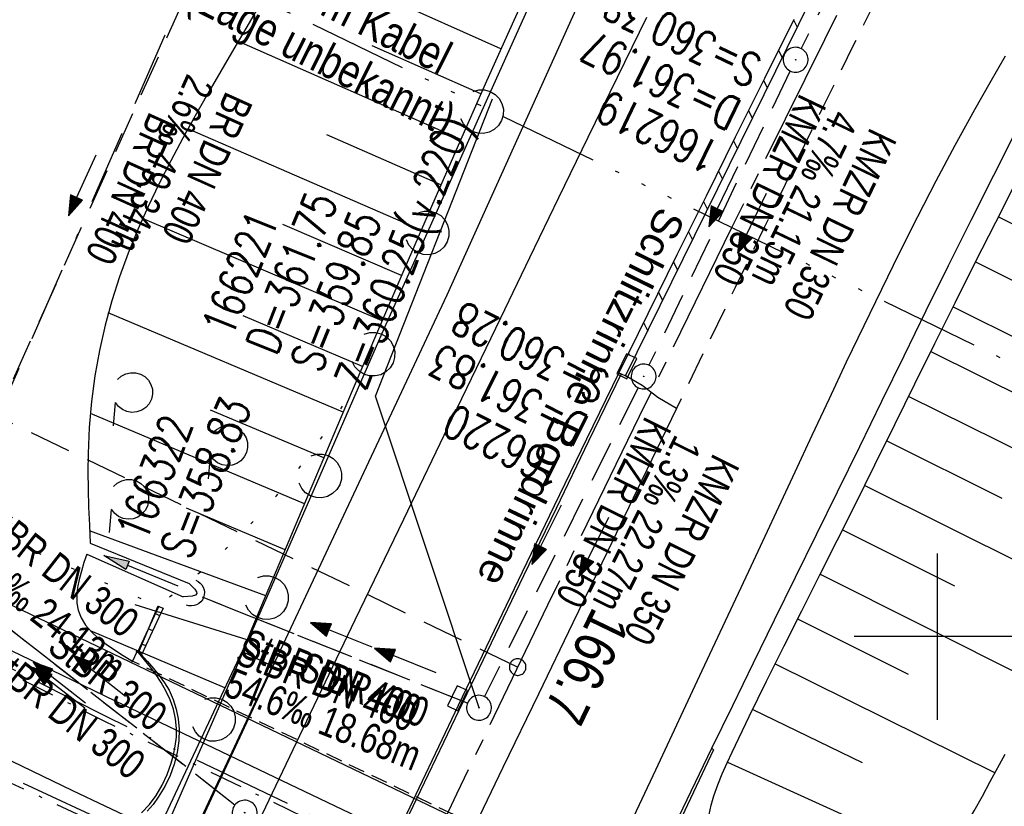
# Model space of a CAD drawing. Extents: x 508892 to 509489, y 458506 to 459473.
# Tile 54 of 62: x 509245 to 509304, y 459290 to 459337. Entities that reach past the tile are written whole.
import ezdxf
from ezdxf.enums import TextEntityAlignment as Align

# ---------------------------------------------------------------- set-up
doc = ezdxf.new("R2010")
doc.units = 0
doc.header["$LTSCALE"] = 10
doc.header["$MEASUREMENT"] = 0
for name, pattern in [('ACAD_ISO13W100', [36, 12, -3, 12, -3, 0, -3, 0, -3]), ('ACAD_ISO14W100', [25.5, 12, -3, 0.5, -3, 0.5, -3, 0.5, -3]), ('ACAD_ISO16W100', [73, 15, -6.5, 15, -6.5, 15, -7, 1, -7]), ('ACHSE', [5.5, 4, -0.5, 0.5, -0.5]), ('AUSGEZOGEN', [0]), ('LT00', [0]), ('LT07', [0.22, 0.02, -0.2]), ('LT08', [0.42, 0.2, -0.1, 0.02, -0.1]), ('LT11', [0.3, 0.2, -0.1]), ('LT12', [0.4, 0.3, -0.1]), ('LT17', [0.15, 0.1, -0.05]), ('STRICHLINIE2', [0.375, 0.25, -0.125])]:
    doc.linetypes.add(name, pattern=pattern)
doc.layers.get('0').update_dxf_attribs({"linetype": 'LT00'})
for name, color, linetype in [('--EK_FBR', 1, 'LT00'), ('--EK_Halt-Pfeil', 4, 'LT00'), ('--EK_Haltung', 7, 'STRICHLINIE2'), ('--EK_Haltung-Text', 140, 'LT00'), ('--EK_Schacht-Text', 5, 'LT00'), ('--EK_ST-93-1', 30, 'LT17'), ('--EL_DFK_AB_L', 21, 'LT00'), ('--EL_Halt-Pfeil', 4, 'LT00'), ('--EL_Haltung', 182, 'STRICHLINIE2'), ('--EL_Haltung-Text', 182, 'LT00'), ('-AX-093', 35, 'ACHSE'), ('-ST-93-1', 250, 'LT00'), ('BAB-KABEL', 220, 'ACAD_ISO16W100'), ('DFK_AB_L', 21, 'LT00'), ('DL', 182, 'LT12'), ('DL_PFEIL', 201, 'LT00'), ('DL_TEXT', 182, 'LT00'), ('GASLTG', 250, 'ACAD_ISO13W100'), ('GEHOELZ_SYMB', 252, 'Continuous'), ('MITTELSTREIFEN-Ü_LINIE', 250, 'LT11'), ('PFEIL', 140, 'AUSGEZOGEN'), ('RINNE_TEXT', 11, 'Continuous'), ('SCHLITZRINNE', 182, 'LT00'), ('TELEKOM', 210, 'ACAD_ISO14W100'), ('TELEKOM_TEXT', 210, 'Continuous'), ('V111_AFBR_BAB', 250, 'LT00'), ('V111_BFBR_BAB', 250, 'LT00'), ('V111_BOESCH', 250, 'LT00'), ('V111_BOSCHUNG', 250, 'LT00'), ('V111_BR_KAPPE', 30, 'LT00'), ('V111_BR_WID', 30, 'LT17'), ('V111_GEHOELZ', 250, 'LT07'), ('V111_H_BORD', 8, 'LT00'), ('V111_KA_PRUF', 182, 'LT00'), ('V111_LAERM', 11, 'LT00'), ('V111_LD_MARK', 250, 'LT00'), ('V111_MAUER', 141, 'LT00'), ('V111_PARK_MS', 1, 'LT00'), ('V111_RASTER', 250, 'LT00'), ('V111_RAUHGE', 250, 'LT00'), ('V111_SCHLITZR', 182, 'LT00'), ('V111_SINKK', 182, 'LT00'), ('V111_UK_DURCH', 182, 'LT00')]:
    doc.layers.add(name, color=color, linetype=linetype)
doc.styles.add('Arial', font='ARIAL.TTF')
doc.styles.add('Beschrift', font='ARIAL.TTF')
doc.styles.add('Haltungsbeschriftung', font='ARIAL.TTF', dxfattribs={"width": 0.75})
doc.styles.add('schachtbeschriftung', font='romans.shx', dxfattribs={"width": 0.75, "height": 2})
doc.styles.add('Versorgungsltg', font='ARIAL.TTF', dxfattribs={"width": 0.8, "height": 2})

# ---------------------------------------------------------------- blocks, each defined once
blk = doc.blocks.new('Pfreil3')
at = {"layer": 'PFEIL'}
blk.add_hatch(color=256, dxfattribs=at).paths.add_polyline_path([(-1.549, 0.273), (-1.549, -0.273), (0, 0)])
for p, q in [((-1.549, 0), (-4.831, 0)), ((-1.549, -0.273), (-1.549, 0.273)), ((-1.549, 0.273), (0, 0)), ((0, 0), (-1.549, -0.273))]:
    blk.add_line(p, q, dxfattribs=at)
blk = doc.blocks.new('SYMB0003')
at = {"color": 0, "linetype": 'ByBlock'}
for p, q in [((-0.015712, 0), (0.010166, 0.012015)), ((0, -0.021257), (-0.015712, 0)), ((0.010166, 0.012015), (0, -0.021257))]:
    blk.add_line(p, q, dxfattribs=at)
for points in [[(-0.031395, 0.499013), (-0.093691, 0.491144), (-0.154509, 0.475528), (-0.21289, 0.452414), (-0.267913, 0.422164), (-0.318712, 0.385257), (-0.364484, 0.342274), (-0.404509, 0.293893), (-0.438154, 0.240877), (-0.464888, 0.184062), (-0.484292, 0.124345), (-0.496058, 0.062667), (-0.5, 0)], [(0.5, 0), (0.496057, 0.062667), (0.484292, 0.124345), (0.464888, 0.184062), (0.438153, 0.240877), (0.404509, 0.293893), (0.364484, 0.342274), (0.318712, 0.385257), (0.267913, 0.422164), (0.21289, 0.452414), (0.154509, 0.475528), (0.093691, 0.491144), (0.031395, 0.499013), (-0.031395, 0.499013)], [(-0.5, 0), (-0.496058, -0.062667), (-0.484292, -0.124345), (-0.464888, -0.184062), (-0.438154, -0.240877), (-0.404509, -0.293893), (-0.364485, -0.342274), (-0.318712, -0.385257), (-0.267914, -0.422164), (-0.21289, -0.452414), (-0.154509, -0.475529), (-0.093691, -0.491144), (-0.031395, -0.499014), (0.031395, -0.499014)], [(0.031395, -0.499014), (0.093691, -0.491144), (0.154509, -0.475529), (0.21289, -0.452414), (0.267914, -0.422164), (0.318712, -0.385257), (0.364485, -0.342274), (0.404509, -0.293893), (0.438154, -0.240877), (0.464889, -0.184062), (0.484292, -0.124345), (0.496058, -0.062667), (0.5, 0)]]:
    blk.add_lwpolyline(points, dxfattribs=at)
blk = doc.blocks.new('SYMB1107')
at = {"color": 0, "linetype": 'ByBlock'}
for points in [[(-0.2, 0), (-0.196157, 0.039018), (-0.184776, 0.076537), (-0.166294, 0.111114), (-0.141421, 0.141421), (-0.111114, 0.166294), (-0.076537, 0.184776), (-0.039018, 0.196157), (0, 0.2)], [(0, 0.2), (0.039018, 0.196157), (0.076537, 0.184776), (0.111114, 0.166294), (0.141421, 0.141421), (0.166294, 0.111114), (0.184776, 0.076537), (0.196157, 0.039018), (0.2, 0)]]:
    blk.add_lwpolyline(points, dxfattribs=at)
blk = doc.blocks.new('SYMB0011')
at = {"color": 0, "linetype": 'ByBlock'}
for p, q in [((0.5, 0), (-0.5, 0)), ((0, 0.5), (0, -0.5))]:
    blk.add_line(p, q, dxfattribs=at)
blk = doc.blocks.new('SYMB7122')
at = {"color": 0, "linetype": 'ByBlock'}
for points in [[(-0.109975, -0.002365), (-0.106745, 0.026562), (-0.096041, 0.053629), (-0.078613, 0.076941), (-0.055681, 0.094866), (-0.028851, 0.106149), (0, 0.11)], [(0, 0.11), (0.028851, 0.106149), (0.055681, 0.094866), (0.078613, 0.076941), (0.096041, 0.053629), (0.106745, 0.026562), (0.109975, -0.002365)], [(-0.075234, -0.080249), (-0.093647, -0.057708), (-0.105504, -0.031126), (-0.109975, -0.002365)], [(0.109975, -0.002365), (0.105504, -0.031126), (0.093647, -0.057708), (0.075234, -0.080249)]]:
    blk.add_lwpolyline(points, dxfattribs=at)
blk = doc.blocks.new('GEHOELZ_SYMB')
at = {"layer": 'GEHOELZ_SYMB'}
blk.add_line((0, 0), (1.4, 0), dxfattribs=at)
blk.add_lwpolyline([(-1.388, 0.017), (-1.612, 0.221), (-1.778, 0.474), (-1.876, 0.761), (-1.898, 1.063), (-1.844, 1.361), (-1.718, 1.636), (-1.526, 1.87), (-1.282, 2.05), (-1, 2.162), (-0.7, 2.2), (-0.4, 2.162), (-0.118, 2.05), (0.126, 1.87), (0.318, 1.636), (0.444, 1.361), (0.498, 1.063), (0.476, 0.761), (0.378, 0.474), (0.212, 0.221), (-0.012, 0.017)], dxfattribs=at)
blk = doc.blocks.new('SYMB0070')
at = {"color": 0, "linetype": 'ByBlock'}
for p, q in [((-0.5, 0), (0.2, 0)), ((0.5, 0), (0.2, 0.1)), ((0.2, 0.1), (0.2, 0)), ((0.468, 0), (0.21, 0.086)), ((0.21, 0.086), (0.21, -0.086)), ((0.21, -0.086), (0.468, 0)), ((0.22, -0.072), (0.437, 0)), ((0.23, -0.058), (0.405, 0)), ((0.24, -0.045), (0.374, 0)), ((0.342, 0), (0.25, 0.031)), ((0.25, 0.031), (0.25, -0.031)), ((0.25, -0.031), (0.342, 0)), ((0.26, -0.017), (0.31, 0)), ((0.27, -0.003), (0.279, 0))]:
    blk.add_line(p, q, dxfattribs=at)
for points in [[(0.2, 0), (0.2, -0.1), (0.5, 0)], [(0.437, 0), (0.22, 0.072), (0.22, -0.072)], [(0.405, 0), (0.23, 0.058), (0.23, -0.058)], [(0.374, 0), (0.24, 0.045), (0.24, -0.045)], [(0.31, 0), (0.26, 0.017), (0.26, -0.017)], [(0.279, 0), (0.27, 0.003), (0.27, -0.003)]]:
    blk.add_lwpolyline(points, dxfattribs=at)
blk = doc.blocks.new('SYMB0652')
at = {"color": 0, "linetype": 'ByBlock'}
blk.add_lwpolyline([(-0.15, -0.075), (0.15, -0.075), (0.15, 0.075), (-0.15, 0.075), (-0.15, -0.075)], dxfattribs=at)
blk = doc.blocks.new('SYMB2')
at = {"color": 0, "linetype": 'ByBlock', "flags": 128}
for points in [[(-0.031395, 0.499013), (-0.093691, 0.491144), (-0.154509, 0.475528), (-0.21289, 0.452414), (-0.267913, 0.422164), (-0.318712, 0.385257), (-0.364484, 0.342274), (-0.404509, 0.293893), (-0.438154, 0.240877), (-0.464888, 0.184062), (-0.484292, 0.124345), (-0.496058, 0.062667), (-0.5, 0)], [(-0.5, 0), (-0.496058, -0.062667), (-0.484292, -0.124345), (-0.464888, -0.184062), (-0.438154, -0.240877), (-0.404509, -0.293893), (-0.364485, -0.342274), (-0.318712, -0.385257), (-0.267914, -0.422164), (-0.21289, -0.452414), (-0.154509, -0.475529), (-0.093691, -0.491144), (-0.031395, -0.499014), (0.031395, -0.499014)], [(0.5, 0), (0.496057, 0.062667), (0.484292, 0.124345), (0.464888, 0.184062), (0.438153, 0.240877), (0.404509, 0.293893), (0.364484, 0.342274), (0.318712, 0.385257), (0.267913, 0.422164), (0.21289, 0.452414), (0.154509, 0.475528), (0.093691, 0.491144), (0.031395, 0.499013), (-0.031395, 0.499013)], [(0.031395, -0.499014), (0.093691, -0.491144), (0.154509, -0.475529), (0.21289, -0.452414), (0.267914, -0.422164), (0.318712, -0.385257), (0.364485, -0.342274), (0.404509, -0.293893), (0.438154, -0.240877), (0.464889, -0.184062), (0.484292, -0.124345), (0.496058, -0.062667), (0.5, 0)]]:
    blk.add_lwpolyline(points, dxfattribs=at)

msp = doc.modelspace()

# ---------------------------------------------------------------- linework, layer by layer
at = {"layer": '--EK_FBR'}
for points in [[(509157.07, 459059.955), (509165.701, 459081.634), (509174.635, 459104.049), (509184.258, 459127.854), (509193.226, 459149.641), (509202.708, 459172.097), (509212.374, 459194.252), (509222.411, 459216.807), (509232.543, 459239.372), (509241.929, 459259.725), (509252.458, 459282.015), (509260.02, 459298.245), (509270.498, 459320.589), (509280.491, 459342.746), (509290.205, 459364.255), (509299.419, 459384.344), (509309.451, 459405.586), (509319.518, 459426.169), (509323.37, 459433.575)], [(509246.093, 459206.393), (509256.002, 459228.3), (509265.2, 459248.287), (509273.482, 459265.717), (509275.845, 459270.827), (509283.472, 459287.1), (509284.203, 459288.65), (509284.942, 459290.196), (509285.685, 459291.739), (509286.433, 459293.281), (509287.689, 459295.857), (509288.949, 459298.432), (509290.212, 459301.004), (509291.477, 459303.577), (509292.741, 459306.149), (509294.004, 459308.722), (509295.339, 459311.45), (509296.672, 459314.179), (509298.007, 459316.907), (509299.345, 459319.633), (509300.69, 459322.356), (509302.043, 459325.075), (509303.409, 459327.788), (509304.788, 459330.493)], [(509284.307, 459313.73), (509283.187, 459314.404), (509282.235, 459315.124), (509281.234, 459315.697)], [(509204.125, 459310.24), (509205.406, 459310.014), (509206.551, 459309.752), (509207.681, 459309.439), (509208.799, 459309.082), (509209.904, 459308.687), (509210.998, 459308.258), (509212.081, 459307.802), (509213.153, 459307.324), (509214.217, 459306.83), (509232.661, 459298.109), (509247.926, 459290.741), (509284.926, 459273.205)], [(509287.441, 459278.476), (509250.524, 459296.122), (509248.617, 459297.037), (509246.709, 459297.957), (509244.799, 459298.878), (509242.889, 459299.796)]]:
    msp.add_lwpolyline(points, dxfattribs=at)
at = {"layer": '--EK_FBR', "color": 2}
for points in [[(509280.836, 459315.894), (509278.884, 459311.893), (509276.941, 459307.887), (509275.008, 459303.877), (509273.08, 459299.864), (509271.158, 459295.849), (509268.78, 459290.869), (509266.407, 459285.886), (509264.04, 459280.901), (509261.68, 459275.912), (509258.384, 459268.91), (509255.102, 459261.901), (509251.834, 459254.886), (509248.676, 459248.074), (509245.532, 459241.255), (509242.403, 459234.43), (509239.079, 459227.136), (509235.774, 459219.834)], [(509284.307, 459313.73), (509282.226, 459309.432), (509280.145, 459305.133), (509278.064, 459300.835), (509275.984, 459296.536), (509273.85, 459292.117), (509271.719, 459287.696), (509269.594, 459283.273), (509267.475, 459278.847), (509265.365, 459274.416), (509262.888, 459269.184), (509260.424, 459263.947), (509257.971, 459258.703), (509255.529, 459253.455), (509253.183, 459248.388), (509250.845, 459243.317), (509248.514, 459238.242), (509246.19, 459233.165), (509243.655, 459227.61), (509241.127, 459222.051)]]:
    msp.add_lwpolyline(points, dxfattribs=at)
at = {"layer": '--EK_Haltung'}
for p, q in [((509307.363, 459366.484), (509291.813, 459335.405)), ((509259.236, 459348.565), (509239.59, 459304.945)), ((509291.152, 459334.058), (509282.648, 459316.339)), ((509281.989, 459314.991), (509272.746, 459296.39)), ((509257.701, 459289.864), (509239.873, 459303.8)), ((509271.716, 459295.996), (509255.765, 459302.37))]:
    msp.add_line(p, q, dxfattribs=at)
at = {"layer": '--EK_Schacht-Text', "flags": 128}
msp.add_lwpolyline([(509272.412, 459295.718), (509266.181, 459314.479), (509273.221, 459332.386)], dxfattribs=at)
at = {"layer": '--EK_ST-93-1', "ltscale": 2.5}
msp.add_line((509274.738, 459298.17), (509222.81, 459323.177), dxfattribs=at)
at = {"layer": '--EL_DFK_AB_L'}
msp.add_line((509304.614, 459272.964), (509218.867, 459314.046), dxfattribs=at)
at = {"layer": '--EL_Haltung'}
for p, q in [((509307.363, 459366.484), (509291.813, 459335.405)), ((509259.236, 459348.565), (509239.59, 459304.945)), ((509291.152, 459334.058), (509282.648, 459316.339)), ((509281.989, 459314.991), (509272.746, 459296.39)), ((509257.701, 459289.864), (509239.873, 459303.8)), ((509271.716, 459295.996), (509255.765, 459302.37))]:
    msp.add_line(p, q, dxfattribs=at)
at = {"layer": '-AX-093', "ltscale": 0.2}
msp.add_lwpolyline([(509298.853, 459347.237), (509293.217, 459335.931), (509287.619, 459324.605), (509282.06, 459313.261), (509276.539, 459301.898), (509271.057, 459290.516), (509265.616, 459279.115), (509260.215, 459267.694), (509254.856, 459256.253), (509249.54, 459244.793), (509244.266, 459233.314), (509239.035, 459221.814), (509233.849, 459210.294), (509228.707, 459198.755), (509223.612, 459187.195), (509218.562, 459175.615), (509213.559, 459164.014)], dxfattribs=at)
at = {"layer": 'BAB-KABEL', "ltscale": 0.03, "flags": 128}
msp.add_lwpolyline([(509299.722, 459442.541), (509274.625, 459384.823), (509267.631, 459368.489), (509243.678, 459313.82), (509239.637, 459304.02), (509234.976, 459295.765), (509226.288, 459268.825), (509215.476, 459236.791), (509200.001, 459191.227), (509193.631, 459178.045), (509172.846, 459133.934), (509148.464, 459083.907), (509126.649, 459038.885), (509124.71, 459016.934), (509122.179, 459009.741), (509117.317, 458994.531), (509111.817, 458976.328), (509100.507, 458938.303), (509091.196, 458907.517), (509082.968, 458878.7), (509074.87, 458850.138), (509067.165, 458819.129), (509061.589, 458795.767), (509054.94, 458765.751), (509049.887, 458743.543), (509046.033, 458723.612), (509042.448, 458703.978), (509036.153, 458673.069), (509032.595, 458654.805), (509028.862, 458630.359), (509025.782, 458607.356), (509022.865, 458586.792), (509019.457, 458565.396), (509018.671, 458559.848)], dxfattribs=at)
at = {"layer": 'DFK_AB_L'}
msp.add_line((509304.614, 459272.964), (509218.867, 459314.046), dxfattribs=at)
at = {"layer": 'DL'}
for p, q in [((509257.701, 459289.864), (509239.873, 459303.8)), ((509271.716, 459295.996), (509255.765, 459302.37))]:
    msp.add_line(p, q, dxfattribs=at)
at = {"layer": 'GASLTG', "ltscale": 0.05, "flags": 128}
for points in [[(509437.09, 459390.463), (509428.45, 459387.855), (509407.165, 459382.361), (509385.478, 459378.15), (509377.068, 459376.743), (509356.916, 459372.989), (509353.245, 459372.221), (509352.305, 459371.751), (509351.451, 459371.069), (509350.597, 459369.662), (509337.3, 459345.937), (509319.185, 459311.226), (509306.805, 459286.734), (509301.126, 459273.234), (509300.224, 459271.073), (509293.853, 459273.895), (509280.489, 459280.535), (509249.961, 459295.186), (509245.344, 459297.51), (509243.397, 459298.512), (509241.45, 459300.044), (509239.269, 459302.195), (509237.971, 459303.345), (509229.173, 459307.882), (509218.548, 459313.074), (509214.584, 459315.102), (509212.746, 459316.233), (509210.385, 459317.364), (509208.734, 459317.553), (509208.216, 459317.082), (509207.46, 459316.092), (509204.678, 459308.643), (509193.64, 459308.371), (509186.173, 459304.473), (509186.814, 459303.043), (509187.589, 459288.693)], [(509204.678, 459308.643), (509215.293, 459304.023), (509223.884, 459300.419), (509239.689, 459293.631), (509252.781, 459287.527), (509284.465, 459272.471), (509295.382, 459267.736), (509312.38, 459256.172), (509334.001, 459240.645), (509351.802, 459227.539), (509353.784, 459226.01), (509361.074, 459220.065), (509364.996, 459217.291), (509368.29, 459214.221), (509370.885, 459211.854), (509372.499, 459210.587), (509373.736, 459209.743), (509374.083, 459209.728), (509374.611, 459210.135), (509376.548, 459212.407), (509378.208, 459214.895), (509379.656, 459216.041), (509384.219, 459212.596), (509391.896, 459206.581), (509407.304, 459195.616), (509419.149, 459187.519), (509419.217, 459187.474)]]:
    msp.add_lwpolyline(points, dxfattribs=at)
at = {"layer": 'GASLTG', "color": 80, "linetype": 'LT08', "flags": 128}
for points in [[(509437.55, 459390.289), (509428.53, 459387.566), (509407.231, 459382.069), (509385.527, 459377.854), (509377.12, 459376.447), (509356.974, 459372.694), (509353.345, 459371.935), (509352.467, 459371.497), (509351.68, 459370.868), (509350.857, 459369.511), (509337.564, 459345.795), (509319.451, 459311.089), (509307.078, 459286.608), (509301.402, 459273.118), (509300.382, 459270.674), (509293.726, 459273.623), (509280.358, 459280.266), (509249.828, 459294.917), (509245.208, 459297.243), (509243.234, 459298.258), (509241.252, 459299.818), (509239.064, 459301.976), (509237.8, 459303.095), (509229.039, 459307.614), (509218.414, 459312.806), (509214.437, 459314.84), (509212.602, 459315.97), (509210.301, 459317.072), (509208.835, 459317.239), (509208.437, 459316.878), (509207.726, 459315.945), (509204.888, 459308.348), (509193.717, 459308.073), (509186.562, 459304.338), (509187.11, 459303.114), (509187.873, 459288.993), (509189.058, 459288.993)], [(509204.619, 459308.342), (509215.175, 459303.747), (509223.767, 459300.143), (509239.566, 459293.357), (509252.653, 459287.256), (509284.341, 459272.198), (509295.237, 459267.472), (509312.208, 459255.926), (509333.826, 459240.401), (509351.621, 459227.299), (509353.597, 459225.775), (509360.892, 459219.826), (509364.806, 459217.057), (509368.086, 459214), (509370.691, 459211.625), (509372.321, 459210.345), (509373.638, 459209.447), (509374.179, 459209.424), (509374.819, 459209.917), (509376.788, 459212.226), (509378.431, 459214.689), (509379.66, 459215.661), (509384.036, 459212.359), (509391.717, 459206.341), (509407.132, 459195.37), (509418.981, 459187.27), (509419.108, 459187.186)]]:
    msp.add_lwpolyline(points, dxfattribs=at)
at = {"layer": 'MITTELSTREIFEN-Ü_LINIE', "flags": 128}
msp.add_lwpolyline([(509341.697, 459426.628), (509341.697, 459426.628), (509340.792, 459424.904), (509339.394, 459422.236), (509337.999, 459419.567), (509336.603, 459416.898), (509334.49, 459412.863), (509332.375, 459408.83), (509330.259, 459404.796), (509328.145, 459400.762), (509326.034, 459396.726), (509323.394, 459391.662), (509320.764, 459386.593), (509318.143, 459381.519), (509315.534, 459376.439), (509313.51, 459372.478), (509311.493, 459368.514), (509309.481, 459364.547), (509307.472, 459360.578), (509305.467, 459356.608), (509303.703, 459353.111), (509301.942, 459349.613), (509300.184, 459346.113), (509298.432, 459342.61), (509296.687, 459339.104), (509294.95, 459335.594), (509293.162, 459331.957), (509291.382, 459328.316), (509289.608, 459324.672), (509287.839, 459321.026), (509286.072, 459317.378), (509284.307, 459313.73)], dxfattribs=at)
at = {"layer": 'SCHLITZRINNE'}
for p, q in [((509291.357, 459337.13), (509291.578, 459336.689)), ((509290.452, 459335.31), (509290.677, 459334.86)), ((509289.547, 459333.489), (509289.776, 459333.032)), ((509288.641, 459331.669), (509288.875, 459331.203)), ((509287.736, 459329.849), (509287.974, 459329.374)), ((509286.831, 459328.029), (509287.073, 459327.546)), ((509285.926, 459326.207), (509286.172, 459325.717)), ((509285.022, 459324.384), (509285.271, 459323.889)), ((509284.119, 459322.56), (509284.37, 459322.06)), ((509283.217, 459320.734), (509283.469, 459320.232)), ((509282.316, 459318.906), (509282.568, 459318.403)), ((509281.416, 459317.075), (509281.479, 459316.948))]:
    msp.add_line(p, q, dxfattribs=at)
msp.add_lwpolyline([(509291.368, 459337.152), (509289.607, 459333.612), (509287.846, 459330.071), (509286.086, 459326.531), (509284.33, 459322.988), (509282.579, 459319.443), (509280.836, 459315.894)], dxfattribs=at)
at = {"layer": 'TELEKOM', "ltscale": 0.05, "flags": 128}
msp.add_lwpolyline([(509248.747, 459368.272), (509251.72, 459342.048), (509321.701, 459308.134), (509309.935, 459283.324), (509300.503, 459263.064), (509328.869, 459242.782), (509351.182, 459226.911), (509380.924, 459205.782), (509415.573, 459181.225), (509416.59, 459180.544)], dxfattribs=at)
at = {"layer": 'V111_AFBR_BAB'}
for points in [[(509157.07, 459059.955), (509165.701, 459081.634), (509174.635, 459104.049), (509184.258, 459127.854), (509193.226, 459149.641), (509202.708, 459172.097), (509212.374, 459194.252), (509222.411, 459216.807), (509232.543, 459239.372), (509241.929, 459259.725), (509252.458, 459282.015), (509260.02, 459298.245), (509270.498, 459320.589), (509280.491, 459342.746), (509290.205, 459364.255), (509299.419, 459384.344), (509309.451, 459405.586), (509319.518, 459426.169), (509323.37, 459433.575)], [(509246.093, 459206.393), (509256.002, 459228.3), (509265.2, 459248.287), (509273.482, 459265.717), (509275.845, 459270.827), (509283.472, 459287.1), (509284.203, 459288.65), (509284.942, 459290.196), (509285.685, 459291.739), (509286.433, 459293.281), (509287.689, 459295.857), (509288.949, 459298.432), (509290.212, 459301.004), (509291.477, 459303.577), (509292.741, 459306.149), (509294.004, 459308.722), (509295.339, 459311.45), (509296.672, 459314.179), (509298.007, 459316.907), (509299.345, 459319.633), (509300.69, 459322.356), (509302.043, 459325.075), (509303.409, 459327.788), (509304.788, 459330.493)], [(509204.125, 459310.24), (509205.406, 459310.014), (509206.551, 459309.752), (509207.681, 459309.439), (509208.799, 459309.082), (509209.904, 459308.687), (509210.998, 459308.258), (509212.081, 459307.802), (509213.153, 459307.324), (509214.217, 459306.83), (509232.661, 459298.109), (509247.926, 459290.741), (509284.926, 459273.205)], [(509287.441, 459278.476), (509250.524, 459296.122), (509248.617, 459297.037), (509246.709, 459297.957), (509244.799, 459298.878), (509242.889, 459299.796)]]:
    msp.add_lwpolyline(points, dxfattribs=at)
at = {"layer": 'V111_AFBR_BAB', "color": 0}
for points in [[(509280.836, 459315.894), (509278.884, 459311.893), (509276.941, 459307.887), (509275.008, 459303.877), (509273.08, 459299.864), (509271.158, 459295.849), (509268.78, 459290.869), (509266.407, 459285.886), (509264.04, 459280.901), (509261.68, 459275.912), (509258.384, 459268.91), (509255.102, 459261.901), (509251.834, 459254.886), (509248.676, 459248.074), (509245.532, 459241.255), (509242.403, 459234.43), (509239.079, 459227.136), (509235.774, 459219.834)], [(509284.307, 459313.73), (509282.226, 459309.432), (509280.145, 459305.133), (509278.064, 459300.835), (509275.984, 459296.536), (509273.85, 459292.117), (509271.719, 459287.696), (509269.594, 459283.273), (509267.475, 459278.847), (509265.365, 459274.416), (509262.888, 459269.184), (509260.424, 459263.947), (509257.971, 459258.703), (509255.529, 459253.455), (509253.183, 459248.388), (509250.845, 459243.317), (509248.514, 459238.242), (509246.19, 459233.165), (509243.655, 459227.61), (509241.127, 459222.051)]]:
    msp.add_lwpolyline(points, dxfattribs=at)
at = {"layer": 'V111_BFBR_BAB'}
for points in [[(509250.536, 459282.882), (509254.137, 459290.548), (509258.152, 459299.112)], [(509258.152, 459299.112), (509259.945, 459298.253), (509252.387, 459282.043), (509250.536, 459282.882)]]:
    msp.add_lwpolyline(points, dxfattribs=at)
at = {"layer": 'V111_BOESCH'}
for points in [[(509275.466, 459339.251), (509274.118, 459336.255), (509272.778, 459333.255), (509271.151, 459329.577), (509269.539, 459325.892), (509267.94, 459322.201), (509266.352, 459318.505), (509264.773, 459314.806), (509263.443, 459311.67), (509262.116, 459308.532), (509260.793, 459305.392), (509259.472, 459302.252), (509258.152, 459299.112)], [(509259.209, 459338.069), (509258.431, 459336.725), (509257.648, 459335.384), (509256.863, 459334.044), (509256.085, 459332.703), (509255.318, 459331.358), (509254.568, 459330.007), (509253.841, 459328.649), (509253.142, 459327.281), (509252.479, 459325.901), (509251.856, 459324.507), (509251.279, 459323.097), (509250.754, 459321.669), (509250.288, 459320.221), (509249.884, 459318.751), (509249.545, 459317.236), (509249.276, 459315.701), (509249.074, 459314.152), (509248.939, 459312.596), (509248.869, 459311.036), (509248.856, 459309.953), (509248.868, 459308.871), (509248.898, 459307.79), (509248.94, 459306.709), (509248.989, 459305.629)], [(509286.262, 459289.285), (509286.401, 459289.853), (509286.558, 459290.415), (509286.789, 459291.088), (509287.057, 459291.748), (509287.35, 459292.4), (509287.656, 459293.047), (509288.689, 459295.189), (509289.734, 459297.32), (509290.789, 459299.443), (509291.849, 459301.561), (509292.913, 459303.676), (509293.977, 459305.79), (509295.038, 459307.906), (509296.251, 459310.339), (509297.459, 459312.775), (509298.665, 459315.214), (509299.872, 459317.653), (509301.084, 459320.09), (509302.302, 459322.524), (509303.529, 459324.954), (509304.769, 459327.377)], [(509248.779, 459304.971), (509248.615, 459304.456), (509248.462, 459303.945), (509248.331, 459303.442), (509248.235, 459302.951), (509248.185, 459302.475), (509248.192, 459302.02), (509248.267, 459301.588), (509248.446, 459301.127), (509248.717, 459300.697), (509249.067, 459300.294), (509249.481, 459299.915), (509249.949, 459299.553), (509250.455, 459299.205), (509250.987, 459298.866), (509251.533, 459298.531)], [(509293.409, 459280.508), (509294.118, 459280.897), (509294.821, 459281.294), (509295.51, 459281.705), (509296.18, 459282.139), (509296.823, 459282.604), (509297.566, 459283.22), (509298.264, 459283.887), (509298.921, 459284.599), (509299.542, 459285.351), (509300.129, 459286.138), (509300.689, 459286.954), (509301.224, 459287.794), (509301.739, 459288.651), (509302.238, 459289.522), (509302.725, 459290.4), (509303.205, 459291.281), (509304.1, 459292.931)]]:
    msp.add_lwpolyline(points, dxfattribs=at)
at = {"layer": 'V111_BOSCHUNG'}
for p, q in [((509273.73, 459335.389), (509260.912, 459341.122)), ((509271.312, 459329.941), (509257.916, 459335.842)), ((509272.519, 459332.673), (509265.978, 459335.569)), ((509268.926, 459324.479), (509254.882, 459330.577)), ((509270.112, 459327.206), (509263.249, 459330.215)), ((509303.694, 459325.278), (509319.086, 459317.45)), ((509266.567, 459319.006), (509252.15, 459325.177)), ((509267.746, 459321.75), (509260.599, 459324.823)), ((509302.323, 459322.566), (509309.862, 459318.775)), ((509264.224, 459313.511), (509250.083, 459319.507)), ((509265.393, 459316.259), (509258.202, 459319.323)), ((509300.968, 459319.858), (509315.722, 459312.501)), ((509299.628, 459317.16), (509306.843, 459313.577)), ((509298.292, 459314.459), (509312.427, 459307.468)), ((509261.891, 459307.998), (509249.004, 459313.436)), ((509263.058, 459310.761), (509256.235, 459313.641)), ((509296.967, 459311.783), (509303.897, 459308.34)), ((509295.638, 459309.108), (509309.284, 459302.3)), ((509260.726, 459305.233), (509254.792, 459307.737)), ((509259.562, 459302.468), (509248.949, 459306.378)), ((509294.301, 459306.437), (509301.045, 459303.057)), ((509292.953, 459303.757), (509306.336, 459297.051)), ((509258.446, 459299.812), (509251.707, 459301.919)), ((509291.6, 459301.064), (509298.254, 459297.745)), ((509257.102, 459296.929), (509249.014, 459300.359)), ((509290.248, 459298.357), (509303.492, 459291.809)), ((509288.899, 459295.618), (509295.484, 459292.421)), ((509287.369, 459292.44), (509300.414, 459286.537))]:
    msp.add_line(p, q, dxfattribs=at)
at = {"layer": 'V111_BR_KAPPE'}
msp.add_line((509251.902, 459299.037), (509251.921, 459299.103), dxfattribs=at)
for points in [[(509252.09, 459289.386), (509252.56, 459289.889), (509252.969, 459290.442), (509253.328, 459291.058), (509253.624, 459291.708), (509253.865, 459292.383), (509254.009, 459292.895), (509254.118, 459293.415), (509254.182, 459293.939), (509254.192, 459294.465), (509254.131, 459295.055), (509253.999, 459295.636), (509253.805, 459296.201), (509253.556, 459296.744), (509253.275, 459297.236), (509252.961, 459297.706), (509252.622, 459298.159), (509252.266, 459298.601), (509251.902, 459299.037)], [(509251.921, 459299.103), (509252.089, 459298.906), (509252.446, 459298.497), (509252.804, 459298.087), (509253.148, 459297.667), (509253.466, 459297.23), (509253.743, 459296.769), (509253.99, 459296.22), (509254.172, 459295.641), (509254.288, 459295.043), (509254.341, 459294.436), (509254.323, 459293.723), (509254.225, 459293.018), (509254.053, 459292.329), (509253.801, 459291.637), (509253.48, 459290.972), (509253.095, 459290.338), (509252.779, 459289.902), (509252.431, 459289.493)]]:
    msp.add_lwpolyline(points, dxfattribs=at)
at = {"layer": 'V111_BR_WID'}
for p in [(509251.798, 459299.087), (509288.502, 459280.862)]:
    msp.add_line(p, (509251.533, 459298.531), dxfattribs=at)
at = {"layer": 'V111_GEHOELZ', "flags": 128}
msp.add_lwpolyline([(509277.935, 459450.801), (509277.925, 459450.764), (509277.546, 459449.268), (509277.171, 459447.769), (509276.796, 459446.267), (509276.413, 459444.766), (509276.019, 459443.266), (509275.606, 459441.768), (509275.06, 459439.898), (509274.481, 459438.036), (509273.876, 459436.182), (509273.248, 459434.337), (509272.603, 459432.501), (509271.944, 459430.673), (509271.277, 459428.855), (509270.605, 459427.047), (509269.935, 459425.249), (509269.269, 459423.461), (509268.612, 459421.684), (509267.97, 459419.919), (509267.495, 459418.583), (509267.032, 459417.248), (509266.586, 459415.909), (509266.157, 459414.558), (509265.75, 459413.191), (509265.365, 459411.802), (509265.006, 459410.385), (509264.674, 459408.934), (509264.374, 459407.444), (509264.106, 459405.908), (509263.873, 459404.321), (509263.827, 459403.943), (509263.798, 459403.572), (509263.804, 459403.218), (509263.861, 459402.893), (509263.983, 459402.606), (509264.18, 459402.367), (509264.44, 459402.167), (509264.746, 459401.997), (509265.08, 459401.848), (509265.426, 459401.711), (509266.195, 459401.416), (509266.94, 459401.138), (509267.667, 459400.877), (509268.385, 459400.635), (509269.098, 459400.411), (509269.815, 459400.206), (509270.541, 459400.021), (509271.303, 459399.849), (509272.078, 459399.69), (509272.862, 459399.536), (509273.65, 459399.379), (509274.436, 459399.209), (509275.218, 459399.02), (509275.99, 459398.802), (509276.748, 459398.548), (509277.487, 459398.249), (509278.202, 459397.898), (509278.889, 459397.485), (509279.544, 459397.004), (509279.922, 459396.675), (509280.275, 459396.32), (509280.594, 459395.941), (509280.866, 459395.538), (509281.082, 459395.114), (509281.231, 459394.672), (509281.309, 459394.187), (509281.315, 459393.688), (509281.268, 459393.179), (509281.182, 459392.665), (509281.073, 459392.151), (509280.729, 459390.734), (509280.339, 459389.346), (509279.906, 459387.984), (509279.435, 459386.645), (509278.932, 459385.326), (509278.399, 459384.025), (509277.843, 459382.737), (509277.266, 459381.461), (509276.674, 459380.193), (509276.072, 459378.93), (509275.462, 459377.669), (509274.851, 459376.408), (509274.242, 459375.143), (509273.641, 459373.871), (509273.05, 459372.589), (509272.476, 459371.295), (509271.91, 459369.962), (509271.36, 459368.617), (509270.822, 459367.262), (509270.29, 459365.901), (509269.76, 459364.539), (509269.227, 459363.177), (509268.686, 459361.821), (509268.132, 459360.473), (509267.56, 459359.136), (509266.966, 459357.816), (509266.344, 459356.514), (509265.691, 459355.234), (509265, 459353.981), (509264.267, 459352.757), (509263.488, 459351.566), (509262.657, 459350.411), (509261.77, 459349.296), (509260.821, 459348.225), (509260.409, 459347.797), (509259.981, 459347.384), (509259.531, 459346.994), (509259.056, 459346.635), (509258.549, 459346.313), (509258.083, 459346.071), (509257.596, 459345.871), (509257.095, 459345.723), (509256.585, 459345.635), (509256.072, 459345.616), (509255.658, 459345.653), (509255.245, 459345.727), (509254.833, 459345.824), (509254.422, 459345.929), (509254.012, 459346.027), (509253.601, 459346.105), (509253.189, 459346.147), (509252.739, 459346.141), (509252.287, 459346.086), (509251.837, 459345.992), (509251.388, 459345.868), (509250.943, 459345.725), (509250.085, 459345.416), (509249.241, 459345.079), (509248.407, 459344.726), (509247.579, 459344.364), (509246.756, 459344.003), (509245.933, 459343.653), (509245.106, 459343.324), (509244.274, 459343.024), (509243.432, 459342.764), (509242.576, 459342.552), (509241.705, 459342.399), (509241.025, 459342.324), (509240.337, 459342.279), (509239.644, 459342.252), (509238.949, 459342.234), (509238.255, 459342.213), (509237.564, 459342.179), (509236.881, 459342.121), (509236.208, 459342.03), (509235.549, 459341.894), (509234.906, 459341.703), (509234.265, 459341.44), (509233.644, 459341.117), (509233.045, 459340.742), (509232.467, 459340.322), (509231.912, 459339.868), (509231.378, 459339.386), (509230.679, 459338.692), (509230.016, 459337.969), (509229.384, 459337.222), (509228.776, 459336.456), (509228.188, 459335.676), (509227.613, 459334.887), (509227.044, 459334.095), (509226.477, 459333.304), (509225.904, 459332.52), (509225.32, 459331.748), (509224.72, 459330.992), (509224.096, 459330.258), (509223.444, 459329.552), (509222.756, 459328.877), (509222.028, 459328.24), (509221.514, 459327.834), (509220.987, 459327.439), (509220.454, 459327.05), (509219.923, 459326.658), (509219.402, 459326.255), (509218.898, 459325.836), (509218.419, 459325.392), (509217.972, 459324.917), (509217.566, 459324.403), (509217.208, 459323.842), (509216.905, 459323.228), (509216.665, 459322.554), (509216.538, 459322.031), (509216.455, 459321.491), (509216.425, 459320.952), (509216.457, 459320.43), (509216.559, 459319.945), (509216.739, 459319.512), (509217.006, 459319.151), (509217.367, 459318.878), (509230.667, 459311.683), (509241.58, 459306.933), (509248.26, 459303.958), (509253.077, 459301.85), (509254.617, 459303.049), (509256.104, 459304.313), (509257.534, 459305.642), (509258.904, 459307.032), (509260.212, 459308.481), (509261.455, 459309.986), (509262.631, 459311.543), (509263.738, 459313.151), (509264.773, 459314.806)], dxfattribs=at)
at = {"layer": 'V111_H_BORD'}
for p, q in [((509286.54, 459293.196), (509283.589, 459286.98)), ((509286.433, 459293.281), (509286.54, 459293.196))]:
    msp.add_line(p, q, dxfattribs=at)
msp.add_lwpolyline([(509280.964, 459315.817), (509279.005, 459311.767), (509277.047, 459307.716), (509275.09, 459303.665), (509273.137, 459299.612), (509271.187, 459295.557), (509267.037, 459286.886), (509262.91, 459278.203), (509258.807, 459269.51), (509254.728, 459260.805), (509250.675, 459252.088), (509246.648, 459243.359), (509242.648, 459234.617), (509238.571, 459225.631), (509234.525, 459216.631), (509230.509, 459207.618), (509226.525, 459198.591), (509222.574, 459189.549), (509219.834, 459183.226), (509217.11, 459176.897), (509214.4, 459170.561), (509211.703, 459164.22)], dxfattribs=at)
at = {"layer": 'V111_LAERM'}
for p, q in [((509275.842, 459338.907), (509272.564, 459331.61)), ((509272.564, 459331.61), (509269.285, 459324.312)), ((509266.023, 459317.008), (509262.818, 459309.678)), ((509262.818, 459309.678), (509259.614, 459302.347)), ((509259.614, 459302.347), (509256.41, 459295.017)), ((509256.41, 459295.017), (509253.205, 459287.687))]:
    msp.add_line(p, q, dxfattribs=at)
msp.add_lwpolyline([(509269.285, 459324.312), (509266.704, 459318.566), (509266.023, 459317.008)], dxfattribs=at)
at = {"layer": 'V111_LD_MARK'}
for points in [[(509282.501, 459337.288), (509280.728, 459333.672), (509278.964, 459330.052), (509277.205, 459326.429), (509275.451, 459322.804), (509273.7, 459319.178), (509270.775, 459313.116), (509267.854, 459307.051), (509264.936, 459300.985), (509262.025, 459294.915), (509259.121, 459288.842), (509256.224, 459282.765), (509253.337, 459276.684), (509250.459, 459270.598), (509247.594, 459264.506), (509244.741, 459258.409), (509239.121, 459246.292), (509233.555, 459234.15), (509228.042, 459221.984), (509222.582, 459209.794), (509217.175, 459197.58), (509211.819, 459185.343), (509206.516, 459173.083), (509201.263, 459160.801)], [(509280.253, 459286.017), (509283.058, 459291.987), (509285.86, 459297.96), (509288.658, 459303.936), (509291.451, 459309.915), (509292.482, 459312.124), (509293.515, 459314.332), (509294.553, 459316.537), (509295.601, 459318.737), (509296.662, 459320.93), (509297.738, 459323.115), (509298.833, 459325.29), (509299.951, 459327.452), (509301.094, 459329.6), (509302.267, 459331.733), (509303.187, 459333.356), (509304.123, 459334.969)]]:
    msp.add_lwpolyline(points, dxfattribs=at)
at = {"layer": 'V111_MAUER'}
for p, q in [((509253.124, 459301.84), (509251.817, 459299.033)), ((509253.056, 459301.844), (509251.921, 459299.103)), ((509253.396, 459301.713), (509252.089, 459298.906)), ((509253.056, 459301.844), (509253.396, 459301.713)), ((509253.184, 459301.26), (509252.913, 459301.387)), ((509252.762, 459300.353), (509252.491, 459300.48)), ((509252.34, 459299.447), (509252.068, 459299.573))]:
    msp.add_line(p, q, dxfattribs=at)
at = {"layer": 'V111_PARK_MS'}
msp.add_lwpolyline([(509284.307, 459313.73), (509283.187, 459314.404), (509282.235, 459315.124), (509281.234, 459315.697)], dxfattribs=at)
at = {"layer": 'V111_RASTER'}
for p, q in [((509300, 459305), (509300, 459295)), ((509305.001, 459300), (509295.001, 459300))]:
    msp.add_line(p, q, dxfattribs=at)
at = {"layer": 'V111_RAUHGE'}
for p, q in [((509248.989, 459305.629), (509254.949, 459303.191)), ((509248.779, 459304.971), (509254.582, 459302.39))]:
    msp.add_line(p, q, dxfattribs=at)
msp.add_lwpolyline([(509254.949, 459303.191), (509255.133, 459303.018), (509255.291, 459302.854), (509255.395, 459302.708), (509255.419, 459302.591), (509255.329, 459302.499), (509255.137, 459302.443), (509254.877, 459302.41), (509254.582, 459302.39)], dxfattribs=at)
at = {"layer": 'V111_SCHLITZR'}
msp.add_lwpolyline([(509280.836, 459315.894), (509280.964, 459315.817), (509281.234, 459315.697), (509291.676, 459336.887), (509302.223, 459358.05), (509312.216, 459377.713), (509322.906, 459398.459), (509333.266, 459418.256), (509338.358, 459427.893)], dxfattribs=at)

# ---------------------------------------------------------------- block references
at = {"layer": '--EK_Halt-Pfeil', "yscale": 4, "zscale": 4}
for p, xscale, rotation in [((509248.501, 459327.166), 3.999999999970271, 245.753969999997), ((509288.847, 459324.887), 3.99999999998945, 244.359800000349), ((509279.32, 459305.391), 4.000000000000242, 243.5759400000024), ((509264.112, 459300.112), 3.999999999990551, 158.2191899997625), ((509247.087, 459296.917), 4.000000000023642, 141.9892900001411)]:
    msp.add_blockref('SYMB0070', p, dxfattribs=dict(at, xscale=xscale, rotation=rotation))
at = {"layer": '--EL_Halt-Pfeil', "yscale": 4, "zscale": 4}
for p, xscale, rotation in [((509248.501, 459327.166), 3.999999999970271, 245.753969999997), ((509287.109, 459326.486), 3.99999999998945, 244.359800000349), ((509276.472, 459306.135), 4.000000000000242, 243.5759400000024), ((509264.112, 459300.112), 3.999999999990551, 158.2191899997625), ((509249.552, 459297.626), 4.000000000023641, 141.9892900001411)]:
    msp.add_blockref('SYMB0070', p, dxfattribs=dict(at, xscale=xscale, rotation=rotation))
at = {"layer": '-ST-93-1', "rotation": 274.1956499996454}
msp.add_blockref('SYMB2', (509274.738, 459298.17), dxfattribs=at)
at = {"layer": 'DL_PFEIL', "yscale": 4, "zscale": 4}
for p, xscale, rotation in [((509267.973, 459298.56), 3.999999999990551, 158.2191899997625), ((509267.973, 459298.56), 3.999999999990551, 158.2191899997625), ((509247.126, 459297.233), 4.000000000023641, 141.9892900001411)]:
    msp.add_blockref('SYMB0070', p, dxfattribs=dict(at, xscale=xscale, rotation=rotation))
at = {"layer": 'GEHOELZ_SYMB', "rotation": 264.7377000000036}
for p in [(509250.494, 459314.096), (509256.221, 459310.889), (509250.256, 459307.663)]:
    msp.add_blockref('GEHOELZ_SYMB', p, dxfattribs=at)
at = {"layer": 'PFEIL', "rotation": 157.6322899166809}
msp.add_blockref('Pfreil3', (509249.812, 459304.889), dxfattribs=at)
at = {"layer": 'V111_BR_WID', "xscale": 0.09999999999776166, "yscale": 0.09999999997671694, "zscale": 0.1, "rotation": 249.2379000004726}
for p in [(509251.798, 459299.087), (509251.533, 459298.531)]:
    msp.add_blockref('SYMB0011', p, dxfattribs=at)
at = {"layer": 'V111_KA_PRUF', "xscale": 1.499999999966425, "yscale": 1.5, "zscale": 1.5, "rotation": 249.2379000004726}
for p in [(509291.477, 459334.734), (509282.323, 459315.663), (509272.412, 459295.718), (509258.292, 459289.402)]:
    msp.add_blockref('SYMB0003', p, dxfattribs=at)
at = {"layer": 'V111_LAERM', "yscale": 12, "zscale": 12}
for p, xscale, rotation in [((509272.564, 459331.61), 11.99999999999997, 245.8088099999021), ((509269.285, 459324.312), 11.99999999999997, 245.8088099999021), ((509266.023, 459317.008), 12.000000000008, 246.3866700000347), ((509262.818, 459309.678), 12.000000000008, 246.3866700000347), ((509259.614, 459302.347), 12.000000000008, 246.3866700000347), ((509256.41, 459295.017), 12.000000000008, 246.3866700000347)]:
    msp.add_blockref('SYMB7122', p, dxfattribs=dict(at, xscale=xscale, rotation=rotation))
at = {"layer": 'V111_SINKK', "zscale": 4.5}
for p, xscale, yscale, rotation in [((509281.307, 459316.281), 4.500000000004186, 4.500000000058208, 63.83684941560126), ((509271.113, 459296.294), 4.499999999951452, 4.5, 244.4710671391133)]:
    msp.add_blockref('SYMB0652', p, dxfattribs=dict(at, xscale=xscale, yscale=yscale, rotation=rotation))
at = {"layer": 'V111_UK_DURCH', "xscale": 3.999999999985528, "yscale": 4, "zscale": 4, "rotation": 249.2378999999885}
msp.add_blockref('SYMB1107', (509255.069, 459302.648), dxfattribs=at)

# ---------------------------------------------------------------- texts
at = {"layer": '--EK_Haltung-Text', "style": 'Haltungsbeschriftung', "width": 0.75}
for s, rotation, p in [('2.6‰ 49.34m', -114.24603, (509254.85, 459333.957)), ('BR DN 400', -114.24603, (509257.185, 459332.906)), ('4.7‰ 21.15m', -115.6402, (509293.684, 459331.821)), ('KMZR DN 350', -115.6402, (509295.992, 459330.714)), ('1.3‰ 22.27m', -116.42406, (509284.247, 459312.236)), ('KMZR DN 350', -116.42406, (509286.54, 459311.097)), ('StBR DN 300', -38.01071, (509242.064, 459306.823)), ('10.8‰ 24.13m', -38.01071, (509240.488, 459304.806)), ('StBR DN 400', -21.7808, (509257.91, 459298.864)), ('54.6‰ 18.68m', -21.7808, (509256.96, 459296.486))]:
    msp.add_text(s, height=1.8, rotation=rotation, dxfattribs=at).set_placement(p)
at = {"layer": '--EK_Schacht-Text', "style": 'schachtbeschriftung', "width": 0.75}
for s, rotation, p in [('S=360.38', -205.6402, (509289.575, 459334.815)), ('D=361.97', -205.6402, (509288.329, 459332.219)), ('166219', -205.6402, (509287.082, 459329.623)), ('Z=360.25(v.220)', 68.21921, (509265.538, 459314.722)), ('D=361.75', 68.21921, (509260.189, 459316.86)), ('166221', 68.21921, (509257.515, 459317.928)), ('S=359.85', 68.21921, (509262.864, 459315.791)), ('S=360.28', -206.42407, (509280.422, 459315.77)), ('D=361.83', -206.42407, (509279.14, 459313.191)), ('166220', -206.42407, (509277.859, 459310.612)), ('S=358.83', 68.22255, (509255.022, 459304.552)), ('166322', 68.22255, (509252.347, 459305.62))]:
    msp.add_text(s, height=2, rotation=rotation, dxfattribs=at).set_placement(p)
at = {"layer": '--EL_Haltung-Text', "style": 'Haltungsbeschriftung', "width": 0.75}
for s, rotation, p in [('KMZR DN 350', -115.6402, (509291.757, 459332.77)), ('BR DN 400', -114.24603, (509252.584, 459331.668)), ('KMZR DN 350', -116.42406, (509282.44, 459313.339)), ('StBR DN 400', -21.7808, (509257.628, 459298.426)), ('StBR DN 300', -38.01071, (509242.449, 459298.277))]:
    msp.add_text(s, height=1.8, rotation=rotation, dxfattribs=at).set_placement(p)
at = {"layer": '-ST-93-1', "style": 'Beschrift', "width": 0.8}
msp.add_text('  166.7', height=2.5, rotation=-115.75021, dxfattribs=at).set_placement((509279.968, 459303.259))
at = {"layer": 'DL_TEXT', "style": 'Haltungsbeschriftung', "width": 0.75}
for s, rotation, p in [('StBR 300', -38.01071, (509246.326, 459299.175)), ('StBR 400', -21.7808, (509261.41, 459297.477))]:
    msp.add_text(s, height=1.8, rotation=rotation, dxfattribs=at).set_placement(p)
at = {"layer": 'RINNE_TEXT', "char_height": 1.8, "attachment_point": 1, "style": 'Arial'}
for s, insert, rotation in [('Schlitzrinne', (509284.874, 459325.191), 243.7379), ('Bordrinne', (509278.595, 459312.636), 244.2379)]:
    msp.add_mtext(s, dxfattribs=dict(at, insert=insert, rotation=rotation))
at = {"layer": 'TELEKOM_TEXT', "style": 'Versorgungsltg', "width": 0.8}
for s, p in [('Telekom Kabel', (509263.412, 459337.166)), ('(Lage unbekannt)', (509262.493, 459334.021))]:
    msp.add_text(s, height=2, rotation=333.2068, dxfattribs=at).set_placement(p, align=Align.CENTER)

doc.saveas('drawing.dxf')
